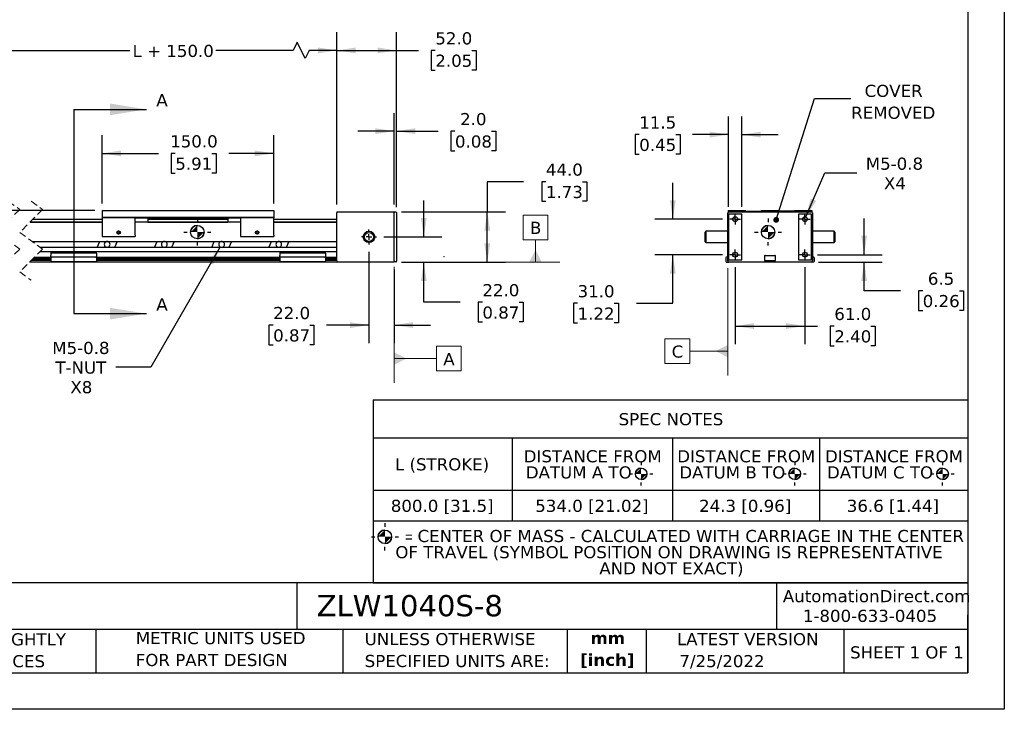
# Model space of a CAD drawing. Header units: millimetres. Extents: x 0 to 1397, y 0 to 1080.
# Tile 4 of 9: x 537 to 1397, y 0 to 603. Entities that reach past the tile are written whole.
import ezdxf

# ---------------------------------------------------------------- set-up
doc = ezdxf.new("R2010")
doc.units = ezdxf.units.MM
doc.header["$LTSCALE"] = 5
doc.header["$PDSIZE"] = -1
for name, pattern in [('SLD-Center', [19.05, 15.24, -1.27, 1.27, -1.27]), ('SLD-Dashed', [1.905, 1.27, -0.635]), ('SLD-Solid', [0])]:
    doc.linetypes.add(name, pattern=pattern)
doc.layers.add('CENTER', color=40, linetype='SLD-Center')
doc.layers.add('HATCH', color=6, linetype='SLD-Solid')
doc.layers.add('DIMENSIONS', color=140, linetype='SLD-Solid', lineweight=25)
doc.layers.add('TEXT', color=140, linetype='SLD-Solid', lineweight=25)
doc.styles.add('SLDTEXTSTYLE0', font='VERDANA.TTF')
doc.styles.add('SLDTEXTSTYLE1', font='VERDANAB.TTF')
doc.styles.add('SLDTEXTSTYLE2', font='GOTHIC.TTF', dxfattribs={"width": 0.913})
doc.styles.get("Standard").update_dxf_attribs({"font": 'VERDANA.TTF'})
doc.dimstyles.new('SLDDIMSTYLE0', dxfattribs={"dimtxt": 10.790039, "dimasz": 16.51, "dimexe": 0, "dimexo": 0.0625, "dimgap": 2.69751, "dimtad": 0, "dimtih": 1, "dimtoh": 1, "dimrnd": 1e-09, "dimzin": 4, "dimdsep": 46, "dimtxsty": 'SLDTEXTSTYLE0', "dimsah": 1, "dimcen": 0.09, "dimadec": 0, "dimazin": 1, "dimtfac": 1, "dimtmove": 0, "dimatfit": 0, "dimfxl": 0, "dimfrac": 2, "dimtolj": 1, "dimtzin": 12, "dimarcsym": 0})
doc.dimstyles.new('SLDDIMSTYLE1', dxfattribs={"dimtxt": 10.790039, "dimasz": 16.51, "dimexe": 0, "dimexo": 0.0625, "dimgap": 2.69751, "dimtad": 0, "dimtih": 1, "dimtoh": 1, "dimrnd": 1e-09, "dimzin": 4, "dimdsep": 46, "dimtxsty": 'SLDTEXTSTYLE0', "dimsah": 1, "dimcen": 0.09, "dimadec": 0, "dimazin": 1, "dimtfac": 1, "dimtofl": 0, "dimtmove": 0, "dimatfit": 3, "dimfxl": 0, "dimfrac": 2, "dimtolj": 1, "dimtzin": 12, "dimarcsym": 0})
doc.dimstyles.new('SLDDIMSTYLE2', dxfattribs={"dimtxt": 10.790039, "dimasz": 16.51, "dimexe": 0, "dimexo": 0.0625, "dimgap": 2.69751, "dimtad": 0, "dimtih": 1, "dimtoh": 1, "dimrnd": 1e-09, "dimzin": 12, "dimdsep": 46, "dimtxsty": 'SLDTEXTSTYLE0', "dimsah": 1, "dimcen": 0.09, "dimadec": 0, "dimazin": 3, "dimtfac": 1, "dimtofl": 0, "dimtmove": 0, "dimatfit": 3, "dimfxl": 0, "dimfrac": 2, "dimtolj": 1, "dimtzin": 12, "dimarcsym": 0})
doc.dimstyles.new('SLDDIMSTYLE3', dxfattribs={"dimtxt": 10.790039, "dimasz": 16.51, "dimexe": 0, "dimexo": 0.0625, "dimgap": 2.69751, "dimtad": 0, "dimtih": 1, "dimtoh": 1, "dimrnd": 1e-09, "dimzin": 12, "dimdsep": 46, "dimtxsty": 'SLDTEXTSTYLE0', "dimsah": 1, "dimcen": 0, "dimadec": 0, "dimazin": 3, "dimtfac": 1, "dimtofl": 0, "dimtmove": 0, "dimatfit": 3, "dimfxl": 0, "dimfrac": 2, "dimtolj": 1, "dimtzin": 12, "dimarcsym": 0})
doc.dimstyles.new('SLDDIMSTYLE4', dxfattribs={"dimtxt": 10.790039, "dimasz": 16.51, "dimexe": 0, "dimexo": 0.0625, "dimgap": 2.69751, "dimtad": 0, "dimtih": 1, "dimtoh": 1, "dimrnd": 1e-09, "dimzin": 12, "dimdsep": 46, "dimtxsty": 'SLDTEXTSTYLE0', "dimsah": 1, "dimcen": 0.09, "dimadec": 0, "dimazin": 3, "dimtfac": 1, "dimtmove": 0, "dimatfit": 0, "dimfxl": 0, "dimfrac": 2, "dimtolj": 1, "dimtzin": 12, "dimarcsym": 0})
doc.dimstyles.new('SLDDIMSTYLE5', dxfattribs={"dimtxt": 10.790039, "dimasz": 16.51, "dimexe": 0, "dimexo": 0.0625, "dimgap": 2.69751, "dimtad": 0, "dimtih": 1, "dimtoh": 1, "dimrnd": 1e-09, "dimzin": 12, "dimdsep": 46, "dimtxsty": 'SLDTEXTSTYLE0', "dimsah": 1, "dimcen": 0, "dimadec": 0, "dimazin": 3, "dimtfac": 1, "dimtofl": 0, "dimtmove": 0, "dimatfit": 3, "dimfxl": 0, "dimfrac": 2, "dimtolj": 1, "dimtzin": 12, "dimarcsym": 0})
doc.dimstyles.new('SLDDIMSTYLE6', dxfattribs={"dimtxt": 0.18, "dimasz": 5.08, "dimexe": 0, "dimexo": 0.0625, "dimgap": 0, "dimtad": 0, "dimtih": 1, "dimtoh": 1, "dimdec": 0, "dimrnd": 1e-09, "dimzin": 0, "dimdsep": 46, "dimtxsty": 'Standard', "dimblk1": 'DOT', "dimblk2": 'DOT', "dimsah": 1, "dimcen": 0.09, "dimadec": 0, "dimazin": 0, "dimtfac": 5.08, "dimtdec": 0, "dimtofl": 0, "dimtmove": 0, "dimatfit": 3, "dimldrblk": 'DOT', "dimfxl": 0, "dimfrac": 2, "dimtolj": 1, "dimtzin": 0, "dimarcsym": 0})

# ---------------------------------------------------------------- blocks, each defined once
blk = doc.blocks.new('SW_NOTE_0')
at = {"layer": 'TEXT', "color": 0, "char_height": 10.583, "attachment_point": 2, "style": 'SLDTEXTSTYLE1'}
for s, insert in [('mm', (14.22, 13.44)), ('[inch]', (13.8, -5.67))]:
    blk.add_mtext(s, dxfattribs=dict(at, insert=insert))
blk = doc.blocks.new('SW_NOTE_0_1')
at = {"layer": 'TEXT', "color": 0, "char_height": 10.5833, "attachment_point": 1, "style": 'SLDTEXTSTYLE0'}
for s, insert in [('UNLESS OTHERWISE ', (0, 13.44)), ('SPECIFIED UNITS ARE:', (0, -5.67))]:
    blk.add_mtext(s, dxfattribs=dict(at, insert=insert))
blk = doc.blocks.new('SW_NOTE_0_2')
at = {"layer": 'TEXT', "color": 0, "char_height": 10.5833, "attachment_point": 1, "style": 'SLDTEXTSTYLE0'}
for s, insert in [('PART DIMENSIONS MAY DIFFER SLIGHTLY ', (0, 13.44)), ("DUE TO MANUFACTURER'S VARIANCES", (0, -5.67))]:
    blk.add_mtext(s, dxfattribs=dict(at, insert=insert))
blk = doc.blocks.new('SW_NOTE_0_5')
at = {"layer": 'TEXT', "color": 0, "char_height": 10.5833, "attachment_point": 1, "style": 'SLDTEXTSTYLE0'}
for s, insert in [('METRIC UNITS USED ', (0, 13.44)), ('FOR PART DESIGN', (0, -5.67))]:
    blk.add_mtext(s, dxfattribs=dict(at, insert=insert))
blk = doc.blocks.new('SW_SYMBOL_MOD_COM')
at = {"layer": 'TEXT', "color": 0}
for p, q in [((2500, 7500), (2500, 6250)), ((-2500, 2500), (-1250, 2500)), ((6250, 2500), (7500, 2500)), ((2500, -2500), (2500, -1250))]:
    blk.add_line(p, q, dxfattribs=at)
blk.add_circle((2500, 2500), 2500, dxfattribs=at)
for start, end in [(90, 180), (270, 0)]:
    blk.add_arc((2500, 2500), 2500, start, end, dxfattribs=at)
for points in [[(2500, 2500), (0, 2500), (2500, 5000)], [(2500, 2500), (5000, 2500), (2500, 0)]]:
    blk.add_solid(points, dxfattribs=at)
blk = doc.blocks.new('SW_TABLEANNOTATION_0')
at = {"layer": 'TEXT', "color": 0}
for p, q in [((0, 0), (0, -33.07)), ((0, 0), (121.52, 0)), ((121.52, 0), (261.42, 0)), ((261.42, 0), (389.87, 0)), ((389.87, 0), (519.65, 0)), ((519.65, 0), (519.65, -33.07)), ((0, -33.07), (0, -78.92)), ((0, -33.07), (121.52, -33.07)), ((121.52, -33.07), (121.52, -78.92)), ((121.52, -33.07), (261.42, -33.07)), ((261.42, -33.07), (261.42, -78.92)), ((261.42, -33.07), (389.87, -33.07)), ((389.87, -33.07), (389.87, -78.92)), ((389.87, -33.07), (519.65, -33.07)), ((519.65, -33.07), (519.65, -78.92)), ((0, -78.92), (0, -105.61)), ((0, -78.92), (121.52, -78.92)), ((121.52, -78.92), (121.52, -105.61)), ((121.52, -78.92), (261.42, -78.92)), ((261.42, -78.92), (261.42, -105.61)), ((261.42, -78.92), (389.87, -78.92)), ((389.87, -78.92), (389.87, -105.61)), ((389.87, -78.92), (519.65, -78.92)), ((519.65, -78.92), (519.65, -105.61)), ((0, -105.61), (0, -159.89)), ((0, -105.61), (121.52, -105.61)), ((121.52, -105.61), (261.42, -105.61)), ((261.42, -105.61), (389.87, -105.61)), ((389.87, -105.61), (519.65, -105.61)), ((519.65, -105.61), (519.65, -159.89)), ((0, -159.89), (121.52, -159.89)), ((121.52, -159.89), (261.42, -159.89)), ((261.42, -159.89), (389.87, -159.89)), ((389.87, -159.89), (519.65, -159.89))]:
    blk.add_line(p, q, dxfattribs=at)
for p, xscale, yscale, zscale in [((229.07, -69.61), 0.002016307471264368, 0.002016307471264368, 0.002016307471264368), ((363.27, -69.61), 0.002016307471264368, 0.002016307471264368, 0.002016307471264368), ((492.47, -69.61), 0.002016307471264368, 0.002016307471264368, 0.002016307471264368), ((4.24, -125.49), 0.0023657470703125, 0.0023657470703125, 0.0023657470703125)]:
    blk.add_blockref('SW_SYMBOL_MOD_COM', p, dxfattribs=dict(at, xscale=xscale, yscale=yscale, zscale=zscale))
at = {"layer": 'TEXT', "color": 0, "attachment_point": 1}
for s, insert, char_height, style in [('SPEC NOTES', (214.42, -11.46), 10.583, 'SLDTEXTSTYLE0'), ('L (STROKE)', (18.96, -50.92), 10.583, 'SLDTEXTSTYLE0'), ('DISTANCE FROM ', (131.44, -43.87), 10.5833, 'SLDTEXTSTYLE0'), ('DISTANCE FROM ', (265.62, -43.87), 10.5833, 'SLDTEXTSTYLE0'), ('DISTANCE FROM ', (394.73, -43.87), 10.5833, 'SLDTEXTSTYLE0'), ('DATUM A TO ', (133.29, -57.98), 10.5833, 'SLDTEXTSTYLE0'), ('DATUM B TO ', (267.45, -57.98), 10.5833, 'SLDTEXTSTYLE0'), ('DATUM C TO ', (396.48, -57.98), 10.5833, 'SLDTEXTSTYLE0'), ('800.0 [31.5]', (15.32, -87.19), 10.5833, 'SLDTEXTSTYLE0'), ('534.0 [21.02]', (141.54, -87.19), 10.5833, 'SLDTEXTSTYLE0'), ('24.3 [0.96]', (284.7, -87.19), 10.5833, 'SLDTEXTSTYLE0'), ('36.6 [1.44]', (413.81, -87.19), 10.5833, 'SLDTEXTSTYLE0'), ('= ', (27.78, -114.95), 9.26, 'SLDTEXTSTYLE2'), ('CENTER OF MASS - CALCULATED WITH CARRIAGE IN THE CENTER ', (38.67, -113.56), 10.5833, 'SLDTEXTSTYLE0'), ('OF TRAVEL (SYMBOL POSITION ON DRAWING IS REPRESENTATIVE ', (19.3, -127.68), 10.5833, 'SLDTEXTSTYLE0'), ('AND NOT EXACT)', (197.54, -141.79), 10.5833, 'SLDTEXTSTYLE0')]:
    blk.add_mtext(s, dxfattribs=dict(at, insert=insert, char_height=char_height, style=style))
blk = doc.blocks.new('_D')
at = {"layer": 'DIMENSIONS'}
for p, q in [((889.7, 412.81), (889.7, 444.56)), ((854.67, 412.81), (905.57, 412.81)), ((870.13, 390.81), (905.57, 390.81)), ((889.7, 355.74), (889.7, 390.81)), ((921.45, 355.74), (889.7, 355.74)), ((940.9, 355.74), (937.28, 355.74)), ((937.28, 355.74), (937.28, 338.59)), ((972.96, 355.74), (976.59, 355.74)), ((976.59, 355.74), (976.59, 338.59)), ((937.28, 338.59), (940.9, 338.59)), ((976.59, 338.59), (972.96, 338.59))]:
    blk.add_line(p, q, dxfattribs=at)
for points in [[(889.7, 412.81), (892.24, 429.32), (887.16, 429.32)], [(889.7, 390.81), (887.16, 374.3), (892.24, 374.3)]]:
    blk.add_solid(points, dxfattribs=at)
at = {"layer": 'DIMENSIONS', "char_height": 10.583, "attachment_point": 1, "style": 'SLDTEXTSTYLE0'}
for s, insert in [('22.0', (940.9, 371.59)), ('0.87', (940.9, 352.03))]:
    blk.add_mtext(s, dxfattribs=dict(at, insert=insert))
blk = doc.blocks.new('_D_1')
at = {"layer": 'DIMENSIONS'}
for p, q in [((841.78, 399.92), (841.78, 319.89)), ((863.78, 384.46), (863.78, 319.89)), ((758.05, 335.76), (754.43, 335.76)), ((754.43, 335.76), (754.43, 318.62)), ((790.12, 335.76), (793.74, 335.76)), ((793.74, 335.76), (793.74, 318.62)), ((841.78, 335.76), (804.74, 335.76)), ((863.78, 335.76), (895.53, 335.76)), ((754.43, 318.62), (758.05, 318.62)), ((793.74, 318.62), (790.12, 318.62))]:
    blk.add_line(p, q, dxfattribs=at)
for points in [[(841.78, 335.76), (825.27, 338.3), (825.27, 333.22)], [(863.78, 335.76), (880.29, 333.22), (880.29, 338.3)]]:
    blk.add_solid(points, dxfattribs=at)
at = {"layer": 'DIMENSIONS', "char_height": 10.583, "attachment_point": 1, "style": 'SLDTEXTSTYLE0'}
for s, insert in [('22.0', (758.05, 351.62)), ('0.87', (758.05, 332.06))]:
    blk.add_mtext(s, dxfattribs=dict(at, insert=insert))
blk = doc.blocks.new('_D_2')
at = {"layer": 'DIMENSIONS'}
for p, q in [((976.94, 461.09), (945.19, 461.09)), ((945.19, 461.09), (945.19, 434.81)), ((996.39, 461.09), (992.77, 461.09)), ((992.77, 461.09), (992.77, 443.94)), ((1028.46, 461.09), (1032.08, 461.09)), ((1032.08, 461.09), (1032.08, 443.94)), ((992.77, 443.94), (996.39, 443.94)), ((1032.08, 443.94), (1028.46, 443.94)), ((870.13, 434.81), (961.07, 434.81)), ((945.19, 390.81), (945.19, 434.81)), ((870.13, 390.81), (961.07, 390.81))]:
    blk.add_line(p, q, dxfattribs=at)
for points in [[(945.19, 434.81), (942.65, 418.3), (947.73, 418.3)], [(945.19, 390.81), (947.73, 407.32), (942.65, 407.32)]]:
    blk.add_solid(points, dxfattribs=at)
at = {"layer": 'DIMENSIONS', "char_height": 10.583, "attachment_point": 1, "style": 'SLDTEXTSTYLE0'}
for s, insert in [('44.0', (996.39, 476.94)), ('1.73', (996.39, 457.38))]:
    blk.add_mtext(s, dxfattribs=dict(at, insert=insert))
blk = doc.blocks.new('_D_3')
at = {"layer": 'DIMENSIONS'}
for p, q in [((813.78, 441.16), (813.78, 591.69)), ((865.78, 438.96), (865.78, 591.69)), ((813.78, 575.81), (865.78, 575.81)), ((865.78, 575.81), (885.13, 575.81)), ((899.75, 575.81), (896.13, 575.81)), ((896.13, 575.81), (896.13, 558.66)), ((931.82, 575.81), (935.44, 575.81)), ((935.44, 575.81), (935.44, 558.66)), ((896.13, 558.66), (899.75, 558.66)), ((935.44, 558.66), (931.82, 558.66))]:
    blk.add_line(p, q, dxfattribs=at)
for points in [[(813.78, 575.81), (830.29, 573.27), (830.29, 578.35)], [(865.78, 575.81), (849.27, 578.35), (849.27, 573.27)]]:
    blk.add_solid(points, dxfattribs=at)
at = {"layer": 'DIMENSIONS', "char_height": 10.583, "attachment_point": 1, "style": 'SLDTEXTSTYLE0'}
for s, insert in [('52.0', (899.75, 591.67)), ('2.05', (899.75, 572.11))]:
    blk.add_mtext(s, dxfattribs=dict(at, insert=insert))
blk = doc.blocks.new('_D_4')
at = {"layer": 'DIMENSIONS'}
for p, q in [((510.96, 441.16), (510.96, 591.69)), ((813.78, 441.16), (813.78, 591.69)), ((779.09, 582.87), (775.56, 575.81)), ((786.15, 568.76), (779.09, 582.87)), ((510.96, 575.81), (632.78, 575.81)), ((775.56, 575.81), (707.97, 575.81)), ((789.67, 575.81), (786.15, 568.76)), ((813.78, 575.81), (789.67, 575.81))]:
    blk.add_line(p, q, dxfattribs=at)
for points in [[(510.96, 575.81), (527.47, 573.27), (527.47, 578.35)], [(813.78, 575.81), (797.27, 578.35), (797.27, 573.27)]]:
    blk.add_solid(points, dxfattribs=at)
at = {"layer": 'DIMENSIONS', "insert": (635.2, 580.68), "char_height": 10.583, "attachment_point": 1, "style": 'SLDTEXTSTYLE0'}
blk.add_mtext('L + 150.0', dxfattribs=at)
blk = doc.blocks.new('_D_5')
at = {"layer": 'DIMENSIONS'}
for p, q in [((608.54, 442.16), (608.54, 501.69)), ((758.54, 442.16), (758.54, 501.69)), ((608.54, 485.81), (657.92, 485.81)), ((672.55, 485.81), (668.92, 485.81)), ((668.92, 485.81), (668.92, 468.66)), ((704.61, 485.81), (708.23, 485.81)), ((708.23, 485.81), (708.23, 468.66)), ((758.54, 485.81), (719.23, 485.81)), ((668.92, 468.66), (672.55, 468.66)), ((708.23, 468.66), (704.61, 468.66))]:
    blk.add_line(p, q, dxfattribs=at)
for points in [[(608.54, 485.81), (625.05, 483.27), (625.05, 488.35)], [(758.54, 485.81), (742.03, 488.35), (742.03, 483.27)]]:
    blk.add_solid(points, dxfattribs=at)
at = {"layer": 'DIMENSIONS', "char_height": 10.583, "attachment_point": 1, "style": 'SLDTEXTSTYLE0'}
for s, insert in [('150.0', (668.06, 501.67)), ('5.91', (672.55, 482.11))]:
    blk.add_mtext(s, dxfattribs=dict(at, insert=insert))
blk = doc.blocks.new('_D_6')
at = {"layer": 'DIMENSIONS'}
for p, q in [((602.19, 435.81), (406.41, 435.81)), ((422.28, 435.81), (422.28, 390.81)), ((454.61, 390.81), (406.41, 390.81)), ((422.28, 361.45), (422.28, 390.81)), ((347.19, 380.12), (343.57, 380.12)), ((343.57, 380.12), (343.57, 362.97)), ((379.25, 380.12), (382.88, 380.12)), ((382.88, 380.12), (382.88, 362.97)), ((343.57, 362.97), (347.19, 362.97)), ((382.88, 362.97), (379.25, 362.97)), ((407.77, 361.45), (422.28, 361.45))]:
    blk.add_line(p, q, dxfattribs=at)
for points in [[(422.28, 435.81), (419.74, 419.3), (424.82, 419.3)], [(422.28, 390.81), (424.82, 407.32), (419.74, 407.32)]]:
    blk.add_solid(points, dxfattribs=at)
at = {"layer": 'DIMENSIONS', "char_height": 10.583, "attachment_point": 1, "style": 'SLDTEXTSTYLE0'}
for s, insert in [('45.0', (347.19, 395.98)), ('1.77', (347.19, 376.41)), ('CARRIAGE', (325.93, 356.85)), ('HEIGHT', (335.36, 339.7))]:
    blk.add_mtext(s, dxfattribs=dict(at, insert=insert))
blk = doc.blocks.new('_D_7')
at = {"layer": 'DIMENSIONS'}
for p, q in [((863.78, 441.16), (863.78, 521.1)), ((865.78, 438.96), (865.78, 521.1)), ((863.78, 505.23), (832.03, 505.23)), ((865.78, 505.23), (902.32, 505.23)), ((916.94, 505.23), (913.32, 505.23)), ((913.32, 505.23), (913.32, 488.08)), ((949, 505.23), (952.63, 505.23)), ((952.63, 505.23), (952.63, 488.08)), ((913.32, 488.08), (916.94, 488.08)), ((952.63, 488.08), (949, 488.08))]:
    blk.add_line(p, q, dxfattribs=at)
for points in [[(863.78, 505.23), (847.27, 507.77), (847.27, 502.69)], [(865.78, 505.23), (882.29, 502.69), (882.29, 507.77)]]:
    blk.add_solid(points, dxfattribs=at)
at = {"layer": 'DIMENSIONS', "char_height": 10.583, "attachment_point": 1, "style": 'SLDTEXTSTYLE0'}
for s, insert in [('2.0', (921.43, 521.09)), ('0.08', (916.94, 501.52))]:
    blk.add_mtext(s, dxfattribs=dict(at, insert=insert))
blk = doc.blocks.new('_D_9')
at = {"layer": 'DIMENSIONS'}
for p, q in [((711.73, 404.15), (651.08, 299.09)), ((651.08, 299.09), (620.46, 299.09))]:
    blk.add_line(p, q, dxfattribs=at)
blk.add_solid([(711.73, 404.15), (701.28, 391.12), (705.68, 388.58)], dxfattribs=at)
at = {"layer": 'DIMENSIONS', "char_height": 10.583, "attachment_point": 1, "style": 'SLDTEXTSTYLE0'}
for s, insert in [('M5-0.8', (564.99, 321.11)), ('T-NUT', (567.82, 303.96)), ('X8', (580.86, 286.81))]:
    blk.add_mtext(s, dxfattribs=dict(at, insert=insert))
blk = doc.blocks.new('SW_CENTERMARKSYMBOL_0')
at = {"layer": 'CENTER', "color": 0}
for p, q in [((-5.08, 0), (-6.54, 0)), ((0, 0), (-2.54, 0)), ((0, 5.08), (0, 6.54)), ((0, 0), (0, 2.54)), ((0, 0), (0, -2.54)), ((0, 0), (2.54, 0)), ((5.08, 0), (6.54, 0)), ((0, -5.08), (0, -6.54))]:
    blk.add_line(p, q, dxfattribs=at)
blk = doc.blocks.new('SW_DATUMTAG_0')
at = {"color": 0, "linetype": 'SLD-Solid', "lineweight": 18}
for p, q in [((-42.94, 88.79), (-42.94, -12.7)), ((-5.97, -2.22), (-5.97, 19.36)), ((-5.97, 19.36), (15.61, 19.36)), ((15.61, 19.36), (15.61, -2.22)), ((-42.94, 8.57), (-5.97, 8.57)), ((15.61, -2.22), (-5.97, -2.22))]:
    blk.add_line(p, q, dxfattribs=at)
at = {"color": 0, "linetype": 'SLD-Solid', "lineweight": 0}
blk.add_solid([(-42.94, 3.18), (-42.94, 13.97), (-32.15, 8.57)], dxfattribs=at)
at = {"color": 0, "linetype": 'Continuous', "lineweight": 0, "insert": (0, 13.44), "char_height": 10.58, "attachment_point": 1, "style": 'SLDTEXTSTYLE0'}
blk.add_mtext('A', dxfattribs=at)
blk = doc.blocks.new('SW_DATUMTAG_1')
at = {"color": 0, "linetype": 'SLD-Solid', "lineweight": 18}
for p, q in [((-5.95, -2.22), (-5.95, 19.36)), ((-5.95, 19.36), (15.63, 19.36)), ((15.63, 19.36), (15.63, -2.22)), ((15.63, -2.22), (-5.95, -2.22)), ((4.84, -21.8), (4.84, -2.22)), ((-112.37, -21.8), (26.11, -21.8))]:
    blk.add_line(p, q, dxfattribs=at)
at = {"color": 0, "linetype": 'SLD-Solid', "lineweight": 0}
blk.add_solid([(10.24, -21.8), (-0.55, -21.8), (4.84, -11.01)], dxfattribs=at)
at = {"color": 0, "linetype": 'Continuous', "lineweight": 0, "insert": (0, 13.44), "char_height": 10.58, "attachment_point": 1, "style": 'SLDTEXTSTYLE0'}
blk.add_mtext('B', dxfattribs=at)
blk = doc.blocks.new('_D_10')
at = {"layer": 'DIMENSIONS'}
for p, q in [((1161.81, 386.32), (1161.81, 319.05)), ((1222.81, 386.32), (1222.81, 319.05)), ((1161.81, 334.92), (1222.81, 334.92)), ((1222.81, 334.92), (1233.82, 334.92)), ((1248.44, 334.92), (1244.82, 334.92)), ((1244.82, 334.92), (1244.82, 317.77)), ((1280.51, 334.92), (1284.13, 334.92)), ((1284.13, 334.92), (1284.13, 317.77)), ((1244.82, 317.77), (1248.44, 317.77)), ((1284.13, 317.77), (1280.51, 317.77))]:
    blk.add_line(p, q, dxfattribs=at)
for points in [[(1161.81, 334.92), (1178.32, 332.38), (1178.32, 337.46)], [(1222.81, 334.92), (1206.3, 337.46), (1206.3, 332.38)]]:
    blk.add_solid(points, dxfattribs=at)
at = {"layer": 'DIMENSIONS', "char_height": 10.583, "attachment_point": 1, "style": 'SLDTEXTSTYLE0'}
for s, insert in [('61.0', (1248.44, 350.78)), ('2.40', (1248.44, 331.21))]:
    blk.add_mtext(s, dxfattribs=dict(at, insert=insert))
blk = doc.blocks.new('_D_11')
at = {"layer": 'DIMENSIONS'}
for p, q in [((1107.36, 428.31), (1107.36, 460.06)), ((1150.82, 428.31), (1091.49, 428.31)), ((1150.82, 397.31), (1091.49, 397.31)), ((1107.36, 354.8), (1107.36, 397.31)), ((1024.09, 354.8), (1020.47, 354.8)), ((1020.47, 354.8), (1020.47, 337.65)), ((1056.16, 354.8), (1059.78, 354.8)), ((1059.78, 354.8), (1059.78, 337.65)), ((1075.61, 354.8), (1107.36, 354.8)), ((1020.47, 337.65), (1024.09, 337.65)), ((1059.78, 337.65), (1056.16, 337.65))]:
    blk.add_line(p, q, dxfattribs=at)
for points in [[(1107.36, 428.31), (1109.9, 444.82), (1104.82, 444.82)], [(1107.36, 397.31), (1104.82, 380.8), (1109.9, 380.8)]]:
    blk.add_solid(points, dxfattribs=at)
at = {"layer": 'DIMENSIONS', "char_height": 10.583, "attachment_point": 1, "style": 'SLDTEXTSTYLE0'}
for s, insert in [('31.0', (1024.09, 370.66)), ('1.22', (1024.09, 351.09))]:
    blk.add_mtext(s, dxfattribs=dict(at, insert=insert))
blk = doc.blocks.new('_D_12')
at = {"layer": 'DIMENSIONS'}
for p, q in [((1274.51, 397.31), (1274.51, 429.06)), ((1233.8, 397.31), (1290.39, 397.31)), ((1234.66, 390.81), (1290.39, 390.81)), ((1274.51, 365.78), (1274.51, 390.81)), ((1306.26, 365.78), (1274.51, 365.78)), ((1325.71, 365.78), (1322.09, 365.78)), ((1322.09, 365.78), (1322.09, 348.63)), ((1357.78, 365.78), (1361.4, 365.78)), ((1361.4, 365.78), (1361.4, 348.63)), ((1322.09, 348.63), (1325.71, 348.63)), ((1361.4, 348.63), (1357.78, 348.63))]:
    blk.add_line(p, q, dxfattribs=at)
for points in [[(1274.51, 397.31), (1277.05, 413.82), (1271.97, 413.82)], [(1274.51, 390.81), (1271.97, 374.3), (1277.05, 374.3)]]:
    blk.add_solid(points, dxfattribs=at)
at = {"layer": 'DIMENSIONS', "char_height": 10.583, "attachment_point": 1, "style": 'SLDTEXTSTYLE0'}
for s, insert in [('6.5', (1330.2, 381.63)), ('0.26', (1325.71, 362.07))]:
    blk.add_mtext(s, dxfattribs=dict(at, insert=insert))
blk = doc.blocks.new('_D_13')
at = {"layer": 'DIMENSIONS'}
for p, q in [((1223.64, 430.24), (1240.24, 468.69)), ((1240.24, 468.69), (1268.03, 468.69))]:
    blk.add_line(p, q, dxfattribs=at)
blk.add_solid([(1223.64, 430.24), (1232.52, 444.39), (1227.85, 446.41)], dxfattribs=at)
at = {"layer": 'DIMENSIONS', "char_height": 10.583, "attachment_point": 1, "style": 'SLDTEXTSTYLE0'}
for s, insert in [('M5-0.8', (1275.96, 482.13)), ('X4', (1291.83, 464.98))]:
    blk.add_mtext(s, dxfattribs=dict(at, insert=insert))
blk = doc.blocks.new('_D_14')
at = {"layer": 'DIMENSIONS'}
for p, q in [((1156.06, 439.16), (1156.06, 518.12)), ((1167.56, 439.16), (1167.56, 518.12)), ((1077.96, 502.24), (1074.33, 502.24)), ((1074.33, 502.24), (1074.33, 485.09)), ((1110.02, 502.24), (1113.64, 502.24)), ((1113.64, 502.24), (1113.64, 485.09)), ((1156.06, 502.24), (1124.64, 502.24)), ((1167.56, 502.24), (1199.31, 502.24)), ((1074.33, 485.09), (1077.96, 485.09)), ((1113.64, 485.09), (1110.02, 485.09))]:
    blk.add_line(p, q, dxfattribs=at)
for points in [[(1156.06, 502.24), (1139.55, 504.78), (1139.55, 499.7)], [(1167.56, 502.24), (1184.07, 499.7), (1184.07, 504.78)]]:
    blk.add_solid(points, dxfattribs=at)
at = {"layer": 'DIMENSIONS', "char_height": 10.583, "attachment_point": 1, "style": 'SLDTEXTSTYLE0'}
for s, insert in [('11.5', (1077.96, 518.1)), ('0.45', (1077.96, 498.54))]:
    blk.add_mtext(s, dxfattribs=dict(at, insert=insert))
blk = doc.blocks.new('SW_NOTE_0_6')
at = {"layer": 'TEXT', "color": 0, "char_height": 10.583, "attachment_point": 2, "style": 'SLDTEXTSTYLE0'}
for s, insert in [('COVER', (37.47, 12.09)), ('REMOVED', (37.14, -7.02))]:
    blk.add_mtext(s, dxfattribs=dict(at, insert=insert))
blk = doc.blocks.new('_Dot')
at = {"color": 0, "linetype": 'ByBlock', "lineweight": -2}
blk.add_line((-0.5, 0), (-1, 0), dxfattribs=at)
at = {"color": 0, "linetype": 'ByBlock', "const_width": 0.5}
blk.add_lwpolyline([(-0.25, 0, 1), (0.25, 0, 1)], format="xyb", close=True, dxfattribs=at)
blk = doc.blocks.new('SW_CENTERMARKSYMBOL_1')
at = {"layer": 'CENTER', "color": 0}
for p, q in [((-2.54, 0), (-4.64, 0)), ((0, 0), (-2.54, 0)), ((0, 2.54), (0, 4.64)), ((0, 0), (0, 2.54)), ((0, 0), (0, -2.54)), ((0, 0), (2.54, 0)), ((2.54, 0), (4.64, 0)), ((0, -2.54), (0, -4.64))]:
    blk.add_line(p, q, dxfattribs=at)
blk = doc.blocks.new('SW_CENTERMARKSYMBOL_2')
at = {"layer": 'CENTER', "color": 0}
for p, q in [((-2.54, 0), (-4.64, 0)), ((0, 0), (-2.54, 0)), ((0, 2.54), (0, 4.64)), ((0, 0), (0, 2.54)), ((0, 0), (0, -2.54)), ((0, 0), (2.54, 0)), ((2.54, 0), (4.64, 0)), ((0, -2.54), (0, -4.64))]:
    blk.add_line(p, q, dxfattribs=at)
blk = doc.blocks.new('SW_CENTERMARKSYMBOL_3')
at = {"layer": 'CENTER', "color": 0}
for p, q in [((-2.54, 0), (-4.64, 0)), ((0, 0), (-2.54, 0)), ((0, 2.54), (0, 4.64)), ((0, 0), (0, 2.54)), ((0, 0), (0, -2.54)), ((0, 0), (2.54, 0)), ((2.54, 0), (4.64, 0)), ((0, -2.54), (0, -4.64))]:
    blk.add_line(p, q, dxfattribs=at)
blk = doc.blocks.new('SW_CENTERMARKSYMBOL_4')
at = {"layer": 'CENTER', "color": 0}
for p, q in [((-2.54, 0), (-4.64, 0)), ((0, 0), (-2.54, 0)), ((0, 2.54), (0, 4.64)), ((0, 0), (0, 2.54)), ((0, 0), (0, -2.54)), ((0, 0), (2.54, 0)), ((2.54, 0), (4.64, 0)), ((0, -2.54), (0, -4.64))]:
    blk.add_line(p, q, dxfattribs=at)
blk = doc.blocks.new('SW_DATUMTAG_2')
at = {"color": 0, "linetype": 'SLD-Solid', "lineweight": 18}
for p, q in [((48.98, 80.98), (48.98, -12.7)), ((-5.86, -2.22), (-5.86, 19.36)), ((-5.86, 19.36), (15.72, 19.36)), ((15.72, 19.36), (15.72, -2.22)), ((48.98, 8.57), (15.72, 8.57)), ((15.72, -2.22), (-5.86, -2.22))]:
    blk.add_line(p, q, dxfattribs=at)
at = {"color": 0, "linetype": 'SLD-Solid', "lineweight": 0}
blk.add_solid([(48.98, 3.18), (48.98, 13.97), (38.19, 8.57)], dxfattribs=at)
at = {"color": 0, "linetype": 'Continuous', "lineweight": 0, "insert": (0, 13.44), "char_height": 10.58, "attachment_point": 1, "style": 'SLDTEXTSTYLE0'}
blk.add_mtext('C', dxfattribs=at)

msp = doc.modelspace()

# ---------------------------------------------------------------- linework, layer by layer
at = {"color": 7, "linetype": 'SLD-Solid'}
for p, q in [((1397.012, 1079.513), (1397.012, 0.013)), ((1397.012, 0.013), (0.012, 0.013))]:
    msp.add_line(p, q, dxfattribs=at)
at = {"color": 7, "linetype": 'SLD-Dashed', "lineweight": 18}
for p, q in [((526.562, 444.089), (536.562, 436.801)), ((546.562, 444.089), (556.562, 436.801)), ((536.562, 436.801), (516.562, 416.801)), ((556.562, 436.801), (536.562, 416.801)), ((516.562, 416.801), (536.562, 402.226)), ((536.562, 416.801), (556.562, 402.226)), ((536.562, 402.226), (516.562, 382.226)), ((556.562, 402.226), (536.562, 382.226)), ((536.562, 382.226), (546.562, 374.939))]:
    msp.add_line(p, q, dxfattribs=at)
for p, q in [((608.539, 435.814), (608.539, 429.814)), ((608.539, 435.814), (758.539, 435.814)), ((758.539, 435.814), (758.539, 429.814)), ((813.784, 434.814), (863.784, 434.814)), ((813.784, 434.814), (813.784, 433.814)), ((813.784, 391.814), (813.784, 433.814)), ((863.784, 434.814), (863.784, 433.814)), ((863.784, 434.614), (865.284, 434.614)), ((863.784, 391.814), (863.784, 433.814)), ((863.784, 393.014), (863.784, 432.614)), ((865.784, 434.114), (865.784, 432.614)), ((865.784, 432.614), (865.784, 393.014)), ((1155.308, 391.814), (1155.308, 433.814)), ((1155.808, 435.814), (1155.808, 434.68)), ((1155.808, 435.814), (1170.808, 435.814)), ((1167.558, 432.814), (1156.058, 432.814)), ((1156.058, 432.814), (1156.058, 392.814)), ((1156.308, 434.814), (1228.308, 434.814)), ((1167.558, 392.814), (1167.558, 432.814)), ((1170.808, 435.314), (1170.808, 435.814)), ((1170.808, 435.314), (1184.808, 435.314)), ((1184.808, 435.314), (1184.808, 435.814)), ((1184.808, 435.814), (1199.808, 435.814)), ((1199.808, 435.314), (1199.808, 435.814)), ((1213.808, 435.314), (1199.808, 435.314)), ((1213.808, 435.314), (1213.808, 435.814)), ((1213.808, 435.814), (1228.808, 435.814)), ((1228.558, 432.814), (1217.058, 432.814)), ((1217.058, 432.814), (1217.058, 392.814)), ((1228.558, 392.814), (1228.558, 432.814)), ((1228.808, 435.814), (1228.808, 434.68)), ((1229.308, 433.814), (1229.308, 391.814)), ((608.539, 425.814), (545.575, 425.814)), ((545.575, 425.814), (608.539, 425.814)), ((547.975, 428.214), (608.539, 428.214)), ((758.539, 429.814), (608.539, 429.814)), ((608.539, 429.814), (608.539, 429.614)), ((637.539, 429.614), (608.539, 429.614)), ((608.539, 429.614), (608.539, 428.614)), ((608.539, 428.614), (608.539, 414.314)), ((610.039, 429.614), (610.039, 429.814)), ((636.039, 429.614), (636.039, 429.814)), ((637.539, 428.614), (637.539, 429.614)), ((637.539, 429.514), (729.539, 429.514)), ((637.539, 429.514), (648.539, 429.514)), ((637.539, 414.314), (637.539, 428.614)), ((729.539, 425.814), (637.539, 425.814)), ((648.539, 429.514), (648.539, 425.814)), ((648.539, 428.214), (718.539, 428.214)), ((648.539, 425.814), (718.539, 425.814)), ((718.539, 429.514), (718.539, 425.814)), ((718.539, 429.514), (729.539, 429.514)), ((729.539, 429.614), (729.539, 428.614)), ((758.539, 429.614), (729.539, 429.614)), ((729.539, 428.614), (729.539, 414.314)), ((731.039, 429.614), (731.039, 429.814)), ((757.039, 429.614), (757.039, 429.814)), ((758.539, 429.814), (758.539, 429.614)), ((758.539, 428.614), (758.539, 429.614)), ((758.539, 414.314), (758.539, 428.614)), ((758.539, 428.214), (813.784, 428.214)), ((813.784, 425.814), (758.539, 425.814)), ((758.539, 425.814), (813.784, 425.814)), ((608.539, 414.314), (608.539, 413.314)), ((608.539, 413.314), (637.539, 413.314)), ((622.039, 416.714), (622.539, 417.58)), ((622.539, 415.848), (622.039, 416.714)), ((622.539, 417.58), (623.539, 417.58)), ((623.539, 415.848), (622.539, 415.848)), ((623.539, 417.58), (624.039, 416.714)), ((624.039, 416.714), (623.539, 415.848)), ((637.539, 414.314), (637.539, 413.314)), ((729.539, 414.314), (729.539, 413.314)), ((729.539, 413.314), (758.539, 413.314)), ((743.039, 416.714), (743.539, 417.58)), ((743.539, 415.848), (743.039, 416.714)), ((743.539, 417.58), (744.539, 417.58)), ((744.539, 415.848), (743.539, 415.848)), ((744.539, 417.58), (745.039, 416.714)), ((745.039, 416.714), (744.539, 415.848)), ((758.539, 414.314), (758.539, 413.314)), ((1136.308, 417.814), (1135.308, 416.814)), ((1135.308, 416.814), (1135.308, 408.814)), ((1155.308, 417.814), (1136.308, 417.814)), ((1136.308, 417.814), (1136.308, 407.814)), ((1248.308, 417.814), (1229.308, 417.814)), ((1249.308, 416.814), (1248.308, 417.814)), ((1248.308, 407.814), (1248.308, 417.814)), ((1249.308, 408.814), (1249.308, 416.814)), ((547.386, 408.914), (813.784, 408.914)), ((604.328, 403.714), (606.64, 408.914)), ((621.64, 408.914), (619.328, 403.714)), ((654.328, 403.714), (656.64, 408.914)), ((671.64, 408.914), (669.328, 403.714)), ((704.328, 403.714), (706.64, 408.914)), ((721.64, 408.914), (719.328, 403.714)), ((754.328, 403.714), (756.64, 408.914)), ((771.64, 408.914), (769.328, 403.714)), ((1135.308, 408.814), (1136.308, 407.814)), ((1136.308, 407.814), (1155.308, 407.814)), ((1229.308, 407.814), (1248.308, 407.814)), ((1248.308, 407.814), (1249.308, 408.814)), ((813.784, 399.814), (554.15, 399.814)), ((813.784, 403.714), (554.521, 403.714)), ((603.784, 399.714), (563.784, 399.714)), ((563.784, 399.714), (563.784, 398.714)), ((603.784, 398.714), (563.784, 398.714)), ((563.784, 398.714), (563.784, 396.514)), ((563.784, 395.514), (563.784, 396.514)), ((603.784, 398.714), (603.784, 399.714)), ((603.784, 398.714), (603.784, 396.514)), ((603.784, 396.514), (603.784, 395.514)), ((803.784, 399.714), (763.784, 399.714)), ((763.784, 399.714), (763.784, 398.714)), ((803.784, 398.714), (763.784, 398.714)), ((763.784, 398.714), (763.784, 396.514)), ((763.784, 395.514), (763.784, 396.514)), ((803.784, 398.714), (803.784, 399.714)), ((803.784, 398.714), (803.784, 396.514)), ((803.784, 396.514), (803.784, 395.514)), ((1187.558, 396.614), (1197.058, 396.614)), ((1187.558, 396.614), (1187.558, 392.314)), ((1197.058, 392.314), (1197.058, 396.614)), ((563.784, 390.814), (545.15, 390.814)), ((563.784, 392.314), (546.65, 392.314)), ((547.308, 392.972), (563.784, 392.972)), ((548.25, 393.914), (563.784, 393.914)), ((563.784, 394.814), (549.15, 394.814)), ((563.784, 395.514), (603.784, 395.514)), ((563.784, 395.514), (563.784, 394.514)), ((563.784, 394.514), (563.784, 391.314)), ((563.784, 391.314), (603.784, 391.314)), ((563.784, 391.314), (563.784, 390.814)), ((603.784, 390.814), (563.784, 390.814)), ((603.784, 394.514), (603.784, 395.514)), ((763.784, 394.814), (603.784, 394.814)), ((603.784, 394.514), (603.784, 391.314)), ((603.784, 393.914), (763.784, 393.914)), ((603.784, 392.972), (763.784, 392.972)), ((763.784, 392.314), (603.784, 392.314)), ((603.784, 390.814), (603.784, 391.314)), ((763.784, 390.814), (603.784, 390.814)), ((763.784, 395.514), (803.784, 395.514)), ((763.784, 395.514), (763.784, 394.514)), ((763.784, 394.514), (763.784, 391.314)), ((763.784, 391.314), (803.784, 391.314)), ((763.784, 391.314), (763.784, 390.814)), ((803.784, 390.814), (763.784, 390.814)), ((803.784, 394.514), (803.784, 395.514)), ((813.784, 394.814), (803.784, 394.814)), ((803.784, 394.514), (803.784, 391.314)), ((803.784, 393.914), (813.784, 393.914)), ((803.784, 392.972), (813.784, 392.972)), ((813.784, 392.314), (803.784, 392.314)), ((803.784, 390.814), (803.784, 391.314)), ((813.784, 390.814), (803.784, 390.814)), ((813.784, 391.814), (813.784, 390.814)), ((863.784, 390.814), (813.784, 390.814)), ((863.784, 391.814), (863.784, 390.814)), ((865.284, 391.014), (863.784, 391.014)), ((865.784, 393.014), (865.784, 391.514)), ((1153.708, 394.514), (1153.708, 391.314)), ((1154.208, 390.814), (1153.708, 391.314)), ((1154.208, 390.814), (1156.308, 390.814)), ((1155.308, 395.514), (1154.708, 395.514)), ((1156.058, 392.814), (1167.558, 392.814)), ((1189.658, 390.814), (1156.308, 390.814)), ((1187.558, 392.314), (1189.658, 392.314)), ((1189.658, 390.814), (1189.658, 392.314)), ((1189.658, 392.314), (1194.958, 392.314)), ((1194.958, 390.814), (1189.658, 390.814)), ((1194.958, 390.814), (1194.958, 392.314)), ((1194.958, 392.314), (1197.058, 392.314)), ((1228.308, 390.814), (1194.958, 390.814)), ((1217.058, 392.814), (1228.558, 392.814)), ((1230.408, 390.814), (1228.308, 390.814)), ((1229.308, 395.514), (1229.908, 395.514)), ((1230.908, 391.314), (1230.408, 390.814)), ((1230.908, 394.514), (1230.908, 391.314))]:
    msp.add_line(p, q)
for centre, radius in [((1161.808, 428.314), 2.1), ((1222.808, 428.314), 2.1), ((623.039, 416.714), 1.5), ((623.039, 416.714), 1.4), ((623.039, 416.714), 1.3), ((744.039, 416.714), 1.5), ((744.039, 416.714), 1.4), ((744.039, 416.714), 1.3), ((841.784, 412.814), 5), ((841.784, 412.814), 4), ((1161.808, 397.314), 2.1), ((1222.808, 397.314), 2.1)]:
    msp.add_circle(centre, radius)
for centre, radius, start, end in [((865.284, 434.114), 0.5, 0.000517, 90.002258), ((1156.308, 433.814), 1, 90, 180), ((1228.308, 433.814), 1, 0, 90), ((612.984, 406.314), 2.5, 359.999947, 180.000053), ((612.984, 406.314), 2.5, 179.999936, 0.000064), ((662.984, 406.314), 2.5, 359.999947, 180.000053), ((662.984, 406.314), 2.5, 179.999936, 0.000064), ((712.984, 406.314), 2.5, 359.999947, 180.000053), ((712.984, 406.314), 2.5, 179.999936, 0.000064), ((762.984, 406.314), 2.5, 359.999947, 180.000053), ((762.984, 406.314), 2.5, 179.999936, 0.000064), ((1188.058, 396.114), 0.5, 90, 180), ((1196.558, 396.114), 0.5, 0, 90), ((865.284, 391.514), 0.5, 269.997742, 359.999697), ((1154.708, 394.514), 1, 90, 180), ((1156.308, 391.814), 1, 180, 270), ((1188.058, 392.814), 0.5, 180, 270), ((1196.558, 392.814), 0.5, 270, 0), ((1228.308, 391.814), 1, 270, 0), ((1229.908, 394.514), 1, 0, 90)]:
    msp.add_arc(centre, radius, start, end)
at = {"color": 7, "linetype": 'Continuous', "lineweight": 0}
msp.add_point((907.374, 395.514), dxfattribs=at)
at = {"layer": 'HATCH'}
msp.add_line((583.784, 524.291), (583.784, 345.776), dxfattribs=at)
at = {"layer": 'HATCH', "linetype": 'SLD-Solid'}
for p, q in [((583.784, 524.291), (647.284, 524.291)), ((583.784, 345.776), (647.284, 345.776))]:
    msp.add_line(p, q, dxfattribs=at)
at = {"layer": 'HATCH'}
for points in [[(647.284, 524.291), (615.534, 529.371), (615.534, 519.211)], [(647.284, 345.776), (615.534, 350.856), (615.534, 340.696)]]:
    msp.add_solid(points, dxfattribs=at)
at = {"layer": 'TEXT'}
for p, q in [((1365.25, 1047.75), (1365.25, 31.75)), ((1365.25, 110.631), (31.75, 110.631)), ((778.794, 110.631), (778.794, 69.85)), ((1197.877, 110.631), (1197.877, 69.85)), ((1365.25, 31.75), (1365.25, 82.55)), ((1365.25, 69.85), (31.75, 69.85)), ((603.232, 69.85), (603.232, 31.75)), ((818.901, 69.85), (818.901, 31.75)), ((1015.122, 69.85), (1015.122, 31.75)), ((1084.06, 69.85), (1084.06, 31.75)), ((1256.744, 69.85), (1256.744, 31.75)), ((31.75, 31.75), (1365.25, 31.75))]:
    msp.add_line(p, q, dxfattribs=at)

# ---------------------------------------------------------------- block references
at = {"color": 7, "linetype": 'Continuous', "lineweight": 0}
for name, p in [('SW_DATUMTAG_1', (982.503, 412.613)), ('SW_DATUMTAG_0', (906.726, 297.876)), ('SW_DATUMTAG_2', (1106.332, 304.485))]:
    msp.add_blockref(name, p, dxfattribs=at)
at = {"layer": 'CENTER'}
for name, p in [('SW_CENTERMARKSYMBOL_1', (1161.808, 428.314)), ('SW_CENTERMARKSYMBOL_4', (1222.808, 428.314)), ('SW_CENTERMARKSYMBOL_0', (841.784, 412.814)), ('SW_CENTERMARKSYMBOL_2', (1161.808, 397.314)), ('SW_CENTERMARKSYMBOL_3', (1222.808, 397.314))]:
    msp.add_blockref(name, p, dxfattribs=at)
at = {"layer": 'TEXT'}
for name, p in [('SW_NOTE_0_6', (1262.812, 533.682)), ('SW_TABLEANNOTATION_0', (845.553, 270.316)), ('SW_NOTE_0_2', (275.596, 53.022)), ('SW_NOTE_0_5', (638.022, 54.098)), ('SW_NOTE_0_1', (838.04, 53.212)), ('SW_NOTE_0', (1036.273, 54.243))]:
    msp.add_blockref(name, p, dxfattribs=at)
at = {"layer": 'TEXT', "xscale": 0.002352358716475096, "yscale": 0.002352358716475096, "zscale": 0.002352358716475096}
for p in [(685.945, 411.154), (1184.73, 411.154)]:
    msp.add_blockref('SW_SYMBOL_MOD_COM', p, dxfattribs=at)

# ---------------------------------------------------------------- texts
at = {"layer": 'HATCH', "char_height": 10.79, "attachment_point": 1, "style": 'SLDTEXTSTYLE0'}
for insert in [(655.854, 537.679), (655.854, 359.165)]:
    msp.add_mtext('A', dxfattribs=dict(at, insert=insert))
at = {"layer": 'TEXT', "style": 'SLDTEXTSTYLE0'}
for s, insert, char_height, attachment_point in [('AutomationDirect.com', (1203.475, 104.182), 10.58333, 1), ('ZLW1040S-8', (796.039, 99.863), 18.5208, 1), ('1-800-633-0405', (1220.958, 86.985), 10.58333, 1), ('LATEST VERSION', (1172.761, 66.619), 10.58333, 2), ('SHEET 1 OF 1', (1262.206, 55.057), 10.58333, 1), ('7/25/2022', (1113.064, 47.431), 10.5833, 1)]:
    msp.add_mtext(s, dxfattribs=dict(at, insert=insert, char_height=char_height, attachment_point=attachment_point))

# ---------------------------------------------------------------- dimensions: what is measured, and where the dimension line sits
at = {"layer": 'DIMENSIONS'}
dim = msp.add_linear_dim(base=(510.964, 575.814), p1=(813.784, 434.814), p2=(510.964, 434.814), text='L + 150.0', dimstyle='SLDDIMSTYLE2', dxfattribs=at)
dim.commit()
dim.dimension.update_dxf_attribs({"geometry": '_D_4', "text_midpoint": (670.376, 575.814), "dimtype": 160})
for base, p1, p2, dimstyle, picture, middle in [((813.784, 575.814), (865.784, 432.614), (813.784, 434.814), 'SLDDIMSTYLE1', '_D_3', (915.784, 575.814)), ((865.784, 505.228), (863.784, 434.814), (865.784, 432.614), 'SLDDIMSTYLE0', '_D_7', (932.973, 505.228)), ((1167.558, 502.242), (1156.058, 432.814), (1167.558, 432.814), 'SLDDIMSTYLE4', '_D_14', (1093.988, 502.242)), ((758.539, 485.814), (608.539, 435.814), (758.539, 435.814), 'SLDDIMSTYLE1', '_D_5', (688.577, 485.814)), ((841.784, 335.765), (863.784, 390.814), (841.784, 406.274), 'SLDDIMSTYLE0', '_D_1', (774.087, 335.765)), ((1222.808, 334.921), (1161.808, 392.674), (1222.808, 392.674), 'SLDDIMSTYLE1', '_D_10', (1264.475, 334.921))]:
    dim = msp.add_linear_dim(base=base, p1=p1, p2=p2, dimstyle=dimstyle, dxfattribs=at)
    dim.commit()
    dim.dimension.update_dxf_attribs({"geometry": picture, "text_midpoint": middle, "dimtype": 160})
dim = msp.add_diameter_dim_2p(p1=(1221.976, 426.386), p2=(1223.641, 430.242), text='M5-0.8\\PX4', dimstyle='SLDDIMSTYLE5', override={"dimpost": '<>'}, dxfattribs=at)
dim.commit()
dim.dimension.update_dxf_attribs({"geometry": '_D_13', "text_midpoint": (1301.147, 468.689), "dimtype": 163})
for base, p1, p2, dimstyle, picture, middle in [((945.19, 434.814), (863.784, 390.814), (863.784, 434.814), 'SLDDIMSTYLE1', '_D_2', (945.19, 461.085)), ((1107.361, 397.314), (1157.168, 428.314), (1157.168, 397.314), 'SLDDIMSTYLE0', '_D_11', (1107.361, 354.802)), ((889.697, 412.814), (863.784, 390.814), (848.324, 412.814), 'SLDDIMSTYLE0', '_D', (889.697, 355.736)), ((1274.511, 390.814), (1227.448, 397.314), (1228.308, 390.814), 'SLDDIMSTYLE4', '_D_12', (1274.511, 365.776))]:
    dim = msp.add_linear_dim(base=base, p1=p1, p2=p2, angle=90, dimstyle=dimstyle, dxfattribs=at)
    dim.commit()
    dim.dimension.update_dxf_attribs({"geometry": picture, "text_midpoint": middle, "dimtype": 160})
dim = msp.add_linear_dim(base=(422.282, 390.814), p1=(608.539, 435.814), p2=(460.964, 390.814), angle=90, text='<>\\PCARRIAGE\\PHEIGHT', dimstyle='SLDDIMSTYLE1', dxfattribs=at)
dim.commit()
dim.dimension.update_dxf_attribs({"geometry": '_D_6', "text_midpoint": (422.282, 361.451), "dimtype": 160})
dim = msp.add_radius_dim(center=(712.984, 406.314), mpoint=(711.734, 404.149), text='M5-0.8\\PT-NUT\\PX8', dimstyle='SLDDIMSTYLE3', override={"dimpost": '<>'}, dxfattribs=at)
dim.commit()
dim.dimension.update_dxf_attribs({"geometry": '_D_9', "text_midpoint": (590.175, 299.09), "dimtype": 164})

# ---------------------------------------------------------------- leaders
at = {"layer": 'TEXT'}
msp.add_leader([(1197.677, 427.702), (1231.062, 533.682), (1262.812, 533.682)], dimstyle='SLDDIMSTYLE6', dxfattribs=at)

doc.saveas('drawing.dxf')
